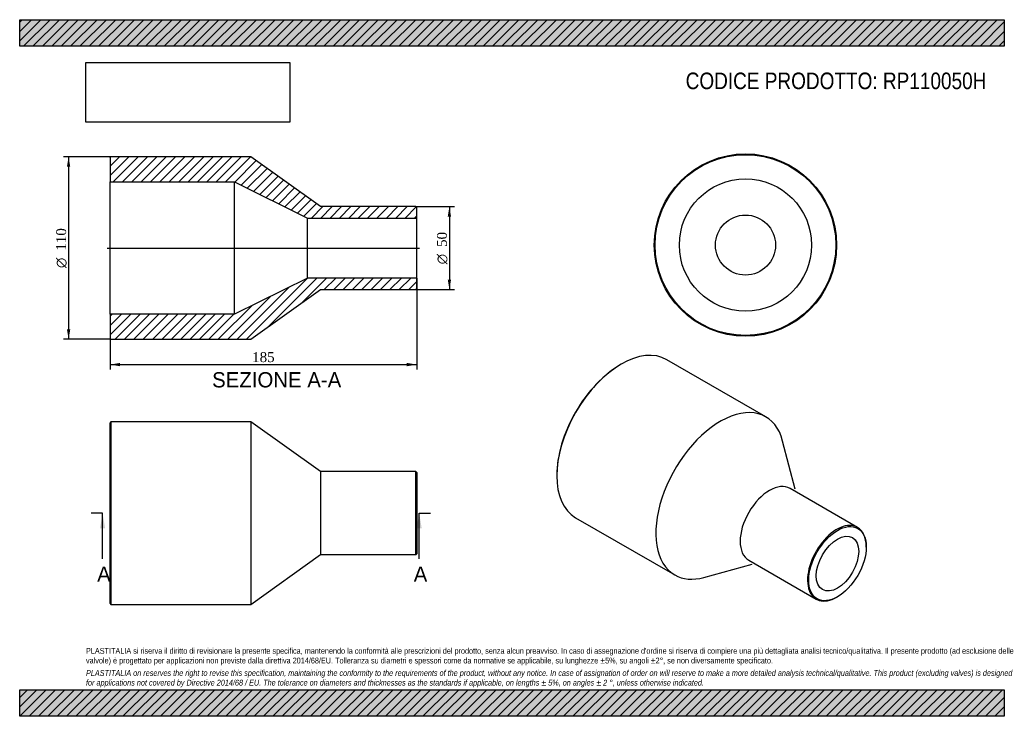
# Model space of a CAD drawing. Header units: millimetres. Extents: x 0 to 297, y 0 to 210.
import ezdxf
from ezdxf.enums import TextEntityAlignment as Align
from ezdxf.lldxf.tags import DXFTag

# ---------------------------------------------------------------- set-up
doc = ezdxf.new("R2010")
doc.units = ezdxf.units.MM
for name, color, linetype in [('Default', 7, 'Continuous'), ('DV4_Default', 7, 'Continuous'), ('RP110050H', 7, 'Continuous')]:
    doc.layers.add(name, color=color, linetype=linetype)
doc.styles.add('SEACAD_Solid_Edge_ANSI', font='seans.ttf')
doc.styles.add('SEACAD_Solid_Edge_ANSI1_Symbols', font='semeca1.ttf')
doc.styles.add('SEACAD_Times_New_Roman', font='times.ttf')
tags = doc.linetypes.add('CENTER2', pattern=[28.575, 19.05, -3.175, 3.175, -3.175]).pattern_tags.tags
tags[10:11] = [DXFTag(74, 4), DXFTag(75, 0), DXFTag(340, '0'), DXFTag(46, 0.0), DXFTag(50, 0.0), DXFTag(44, 0.0), DXFTag(45, 0.0)]
tags[8:9] = [DXFTag(74, 4), DXFTag(75, 0), DXFTag(340, '0'), DXFTag(46, 0.0), DXFTag(50, 0.0), DXFTag(44, 0.0), DXFTag(45, 0.0)]
tags[6:7] = [DXFTag(74, 4), DXFTag(75, 0), DXFTag(340, '0'), DXFTag(46, 0.0), DXFTag(50, 0.0), DXFTag(44, 0.0), DXFTag(45, 0.0)]
tags[4:5] = [DXFTag(74, 4), DXFTag(75, 0), DXFTag(340, '0'), DXFTag(46, 0.0), DXFTag(50, 0.0), DXFTag(44, 0.0), DXFTag(45, 0.0)]
doc.dimstyles.new('ANSImm', dxfattribs={"dimtxt": 3, "dimasz": 3, "dimexe": 1.5, "dimexo": 0, "dimgap": 0.75, "dimtad": 1, "dimlfac": 2, "dimdsep": 46, "dimtxsty": 'SEACAD_Times_New_Roman', "dimblk1": '_SE_FILLED', "dimblk2": '_SE_FILLED', "dimsah": 1, "dimcen": 1.5, "dimazin": 0, "dimtfac": 0.85, "dimtdec": 3, "dimtofl": 0, "dimtmove": 0, "dimatfit": 3, "dimfxl": 1, "dimarcsym": 0})
picture_1 = doc.add_image_def('image1.jpg', size_in_pixel=(4302, 1260))

# ---------------------------------------------------------------- blocks, each defined once
blk = doc.blocks.new('SE')
at = {"layer": 'RP110050H', "color": 7, "linetype": 'Continuous'}
for p, q in [((27.52, 88.75), (27.27, 88.5)), ((27.27, 34), (27.27, 88.5)), ((27.52, 88.75), (27.52, 33.75)), ((69.77, 88.75), (27.52, 88.75)), ((69.77, 88.75), (69.77, 33.75)), ((90.77, 73.75), (69.77, 88.75)), ((90.77, 73.75), (90.77, 48.75)), ((119.52, 73.75), (90.77, 73.75)), ((119.52, 48.75), (119.52, 73.75)), ((119.77, 73.5), (119.52, 73.75)), ((119.77, 73.5), (119.77, 49)), ((69.77, 33.75), (90.77, 48.75)), ((90.77, 48.75), (119.52, 48.75)), ((119.52, 48.75), (119.77, 49)), ((27.27, 34), (27.52, 33.75)), ((27.52, 33.75), (69.77, 33.75))]:
    blk.add_line(p, q, dxfattribs=at)
blk = doc.blocks.new('SE1')
at = {"layer": 'RP110050H', "color": 7, "linetype": 'Continuous'}
for p, q in [((225.08, 90.26), (195.2, 107.5)), ((181.45, 106.14), (181.27, 106.04)), ((233.93, 68.43), (230.14, 82.99)), ((162, 72.67), (162, 72.46)), ((252.75, 56.96), (232.42, 68.69)), ((167.7, 59.87), (197.58, 42.63)), ((255.34, 51.03), (255.34, 51.23)), ((206.4, 41.88), (220.91, 45.87)), ((219.92, 47.04), (240.25, 35.31)), ((246.5, 35.92), (246.68, 36.03))]:
    blk.add_line(p, q, dxfattribs=at)
for centre, major_axis, start_param, end_param in [((181.45, 83.69), (-13.75, -23.82), 3.141593, 6.283185), ((181.27, 83.79), (13.63, 23.6), 0.785398, 2.356195), ((211.33, 66.44), (-13.75, -23.82), 2.612122, 6.283185), ((226.17, 57.87), (-6.25, -10.83), 3.141593, 6.283185), ((246.5, 46.13), (6.25, 10.83), 0, 3.926991), ((246.5, 46.13), (6.25, 10.83), 5.497787, 6.283185), ((211.33, 66.44), (-13.75, -23.82), 0, 0.52947)]:
    blk.add_ellipse(centre, major_axis=major_axis, ratio=0.57735, start_param=start_param, end_param=end_param, dxfattribs=at)
for major_axis in [(-6.13, -10.61), (-4.53, -7.84)]:
    blk.add_ellipse((246.68, 46.03), major_axis=major_axis, ratio=0.57735, dxfattribs=at)
blk = doc.blocks.new('SE2')
at = {"layer": 'RP110050H', "color": 7, "linetype": 'Continuous'}
for radius in [27.5, 27.25, 19.95, 9.05]:
    blk.add_circle((218.93, 142.06), radius, dxfattribs=at)
blk = doc.blocks.new('SE4')
at = {"color": 7, "linetype": 'Continuous', "style": 'SEACAD_Solid_Edge_ANSI'}
blk.add_text('A', height=4.6, dxfattribs=at).set_placement((23.35, 45.15), align=Align.TOP_LEFT)
blk = doc.blocks.new('SE5')
at = {"color": 7, "linetype": 'Continuous', "style": 'SEACAD_Solid_Edge_ANSI'}
blk.add_text('A', height=4.6, dxfattribs=at).set_placement((118.85, 45.15), align=Align.TOP_LEFT)
blk = doc.blocks.new('SEANNOT_GROUP')
at = {"linetype": 'Continuous'}
blk.add_hatch(color=7, dxfattribs=at).paths.add_polyline_path([(25.77, 56.65), (25.01, 61.25), (24.24, 56.65)])
at = {"color": 7, "linetype": 'Continuous'}
blk.add_lwpolyline([(25.01, 47.45), (25.01, 61.25)], dxfattribs=at)
blk = doc.blocks.new('SEANNOT_GROUP1')
at = {"linetype": 'Continuous'}
blk.add_hatch(color=7, dxfattribs=at).paths.add_polyline_path([(121.27, 56.65), (120.51, 61.25), (119.74, 56.65)])
at = {"color": 7, "linetype": 'Continuous'}
blk.add_lwpolyline([(120.51, 47.45), (120.51, 61.25)], dxfattribs=at)
blk = doc.blocks.new('SE3')
at = {"layer": 'Default', "color": 7, "linetype": 'CENTER2'}
for p, q in [((25.01, 61.25), (21.56, 61.25)), ((120.51, 61.25), (123.96, 61.25))]:
    blk.add_line(p, q, dxfattribs=at)
at = {"layer": 'Default', "color": 7, "linetype": 'CENTER2', "const_width": 0.0001}
blk.add_lwpolyline([(25.01, 61.25), (120.51, 61.25)], dxfattribs=at)
at = {"layer": 'Default'}
for name in ['SEANNOT_GROUP', 'SEANNOT_GROUP1', 'SE4', 'SE5']:
    blk.add_blockref(name, (0, 0), dxfattribs=at)
blk = doc.blocks.new('SE6')
at = {"layer": 'RP110050H', "linetype": 'Continuous'}
h = blk.add_hatch(dxfattribs=at)
h.set_pattern_fill('LINE', scale=0.62992, angle=45, style=0)
h.paths.add_polyline_path([(90.77, 153.65), (69.77, 168.65), (27.52, 168.65), (27.27, 168.4), (27.27, 161.1), (64.77, 161.1), (86.77, 150.2), (119.77, 150.2), (119.77, 153.4), (119.52, 153.65)])
h = blk.add_hatch(dxfattribs=at)
h.set_pattern_fill('LINE', scale=0.62992, angle=45, style=0)
h.paths.add_polyline_path([(69.77, 113.65), (90.77, 128.65), (119.52, 128.65), (119.77, 128.9), (119.77, 132.1), (86.77, 132.1), (64.77, 121.2), (27.27, 121.2), (27.27, 113.9), (27.52, 113.65)])
at = {"layer": 'DV4_Default', "color": 7, "linetype": 'CENTER2'}
blk.add_line((26.39, 141.15), (120.64, 141.15), dxfattribs=at)
at = {"layer": 'RP110050H', "color": 7, "linetype": 'Continuous'}
for p, q in [((27.27, 168.4), (27.52, 168.65)), ((27.27, 168.4), (27.27, 161.1)), ((69.77, 168.65), (27.52, 168.65)), ((90.77, 153.65), (69.77, 168.65)), ((27.27, 121.2), (27.27, 161.1)), ((27.27, 161.1), (64.77, 161.1)), ((64.77, 121.2), (64.77, 161.1)), ((64.77, 161.1), (86.77, 150.2)), ((119.52, 153.65), (90.77, 153.65)), ((119.52, 153.65), (119.77, 153.4)), ((119.77, 150.2), (119.77, 153.4)), ((86.77, 132.1), (86.77, 150.2)), ((86.77, 150.2), (119.77, 150.2)), ((119.77, 132.1), (119.77, 150.2)), ((86.77, 132.1), (64.77, 121.2)), ((119.77, 132.1), (86.77, 132.1)), ((119.77, 128.9), (119.77, 132.1)), ((69.77, 113.65), (90.77, 128.65)), ((90.77, 128.65), (119.52, 128.65)), ((119.77, 128.9), (119.52, 128.65)), ((64.77, 121.2), (27.27, 121.2)), ((27.27, 121.2), (27.27, 113.9)), ((27.52, 113.65), (27.27, 113.9)), ((27.52, 113.65), (69.77, 113.65))]:
    blk.add_line(p, q, dxfattribs=at)
blk = doc.blocks.new('GDimGGroup')
at = {"layer": 'Default', "linetype": 'Continuous'}
for points in [[(130.12, 150.65), (129.62, 153.65), (129.12, 150.65)], [(130.12, 131.65), (129.12, 131.65), (129.62, 128.65)]]:
    blk.add_hatch(color=7, dxfattribs=at).paths.add_polyline_path(points)
at = {"layer": 'Default', "color": 7, "linetype": 'Continuous'}
for p, q in [((119.52, 153.65), (131.12, 153.65)), ((129.62, 153.65), (129.62, 128.65)), ((119.52, 128.65), (131.12, 128.65))]:
    blk.add_line(p, q, dxfattribs=at)
for s, style, p in [('50', 'SEACAD_Times_New_Roman', (125.87, 141.49)), ('O', 'SEACAD_Solid_Edge_ANSI1_Symbols', (125.87, 136.27))]:
    blk.add_text(s, height=3, rotation=90, dxfattribs=dict(at, style=style)).set_placement(p, align=Align.TOP_LEFT)
blk = doc.blocks.new('GDimGGroup1')
at = {"layer": 'Default', "linetype": 'Continuous'}
for points in [[(14.25, 165.65), (15.25, 165.65), (14.75, 168.65)], [(14.25, 116.65), (14.75, 113.65), (15.25, 116.65)]]:
    blk.add_hatch(color=7, dxfattribs=at).paths.add_polyline_path(points)
at = {"layer": 'Default', "color": 7, "linetype": 'Continuous'}
for p, q in [((27.52, 168.65), (13.25, 168.65)), ((14.75, 168.65), (14.75, 113.65)), ((27.52, 113.65), (13.25, 113.65))]:
    blk.add_line(p, q, dxfattribs=at)
for s, style, p in [('110', 'SEACAD_Times_New_Roman', (11, 140.35)), ('O', 'SEACAD_Solid_Edge_ANSI1_Symbols', (11, 135.13))]:
    blk.add_text(s, height=3, rotation=90, dxfattribs=dict(at, style=style)).set_placement(p, align=Align.TOP_LEFT)
blk = doc.blocks.new('DMBLK1')
at = {"layer": 'Default', "linetype": 'Continuous'}
for points in [[(30.27, 105.53), (30.27, 106.53), (27.27, 106.03)], [(116.77, 105.53), (119.77, 106.03), (116.77, 106.53)]]:
    blk.add_hatch(color=7, dxfattribs=at).paths.add_polyline_path(points)
at = {"layer": 'Default', "color": 7, "linetype": 'Continuous'}
for p, q in [((119.77, 132.1), (119.77, 104.53)), ((27.27, 121.2), (27.27, 104.53)), ((27.27, 106.03), (119.77, 106.03))]:
    blk.add_line(p, q, dxfattribs=at)
at = {"layer": 'Default', "color": 7, "linetype": 'Continuous', "style": 'SEACAD_Times_New_Roman'}
blk.add_text('185', height=3, dxfattribs=at).set_placement((70.11, 109.78), align=Align.TOP_LEFT)
blk = doc.blocks.new('_SE_FILLED')
at = {"color": 0}
blk.add_line((0, 0), (-1, 0), dxfattribs=at)
blk.add_solid([(0, 0), (-1, -0.1665), (-1, 0.1665), (0, 0)], dxfattribs=at)

msp = doc.modelspace()

# ---------------------------------------------------------------- hatches: boundary and pattern name
at = {"layer": 'Default', "linetype": 'Continuous'}
h = msp.add_hatch(dxfattribs=at)
h.set_pattern_fill('LINE', scale=0.62992, angle=45, style=0)
h.paths.add_polyline_path([(297, 202), (297, 210), (0, 210), (0, 202)])
for points in [[(297, 202), (297, 210), (0, 210), (0, 202)], [(297, 0), (297, 8), (0, 8), (0, 0)]]:
    msp.add_hatch(color=7, dxfattribs=at).paths.add_polyline_path(points)
h = msp.add_hatch(dxfattribs=at)
h.set_pattern_fill('LINE', scale=0.62992, angle=45, style=0)
h.paths.add_polyline_path([(297, 0), (297, 8), (0, 8), (0, 0)])

# ---------------------------------------------------------------- linework, layer by layer
at = {"layer": 'Default', "color": 7, "linetype": 'Continuous'}
for p, q in [((0, 210), (297, 210)), ((0, 202), (0, 210)), ((297, 210), (297, 202)), ((297, 202), (0, 202)), ((0, 8), (297, 8)), ((0, 0), (0, 8)), ((297, 8), (297, 0)), ((297, 0), (0, 0))]:
    msp.add_line(p, q, dxfattribs=at)

# ---------------------------------------------------------------- block references
at = {"layer": 'Default'}
for name in ['SE2', 'GDimGGroup1', 'SE6', 'GDimGGroup', 'SE1', 'SE', 'SE3']:
    msp.add_blockref(name, (0, 0), dxfattribs=at)

# ---------------------------------------------------------------- texts
at = {"layer": 'Default', "color": 7, "linetype": 'Continuous', "style": 'SEACAD_Solid_Edge_ANSI'}
msp.add_text('SEZIONE A-A', height=4.6, dxfattribs=at).set_placement((58.0435, 103.746), align=Align.TOP_LEFT)
at = {"layer": 'Default', "attachment_point": 1}
for s, insert, char_height, width in [('{\\fArial Narrow|b0||i0||c0|p34;\\C7;\\H5.;\\W1.;CODICE PRODOTTO: RP110050H}', (200.8888, 194.0636), 5, 99.125011), ("{\\fArial Narrow|b0||i0||c0|p34;\\C7;\\H1.75;\\W1.;PLASTITALIA si riserva il diritto di revisionare la presente specifica, mantenendo la conformità alle prescrizioni del prodotto, senza alcun preavviso. In caso di assegnazione d'ordine si riserva di compiere una più dettagliata analisi tecnico/qualitativa. Il presente prodotto (ad esclusione delle \\P}{\\fArial Narrow|b0||i0||c0|p34;\\C7;\\H1.75;\\W1.;valvole) è progettato per applicazioni non previste dalla direttiva 2014/68/EU. Tolleranza su diametri e spessori come da normative se applicabile, su lunghezze ±5%, su angoli ±2°, se non diversamente specificato.\\P}{\\fArial Narrow|b0||i0||c0|p34;\\C7;\\H0.5;\\W1.;   \\P}{\\fArial Narrow|b0||i1||c0|p34;\\C7;\\H1.75;\\W1.;PLASTITALIA on reserves the right to revise this specification, maintaining the conformity to the requirements of the product, without any notice. In case of assignation of order on will reserve to make a more detailed analysis technical/qualitative. This product (excluding valves) is designed \\P}{\\fArial Narrow|b0||i1||c0|p34;\\C7;\\H1.75;\\W1.;for applications not covered by Directive 2014/68 / EU. The tolerance on diameters and thicknesses as the standards if applicable, on lengths ± 5%, on angles ± 2 °, unless otherwise indicated.\\P}", (20, 20.6024), 1.75, 257)]:
    msp.add_mtext(s, dxfattribs=dict(at, insert=insert, char_height=char_height, width=width))

# ---------------------------------------------------------------- dimensions: what is measured, and where the dimension line sits
at = {"layer": 'Default', "color": 7, "linetype": 'Continuous'}
dim = msp.add_linear_dim(base=(119.7691, 106.0289), p1=(27.2691, 121.2025), p2=(119.7691, 132.1025), text='\\A1;<>', dimstyle='ANSImm', dxfattribs=at)
dim.commit()
dim.dimension.update_dxf_attribs({"geometry": 'DMBLK1', "text_midpoint": (73.5191, 106.0289), "dimtype": 160})

# ---------------------------------------------------------------- pictures from other files: only their frames are drawn
image = msp.add_image(picture_1, insert=(20, 179.1032), size_in_units=(61.4571, 18))
image.dxf.flags = 7

doc.saveas('drawing.dxf')
